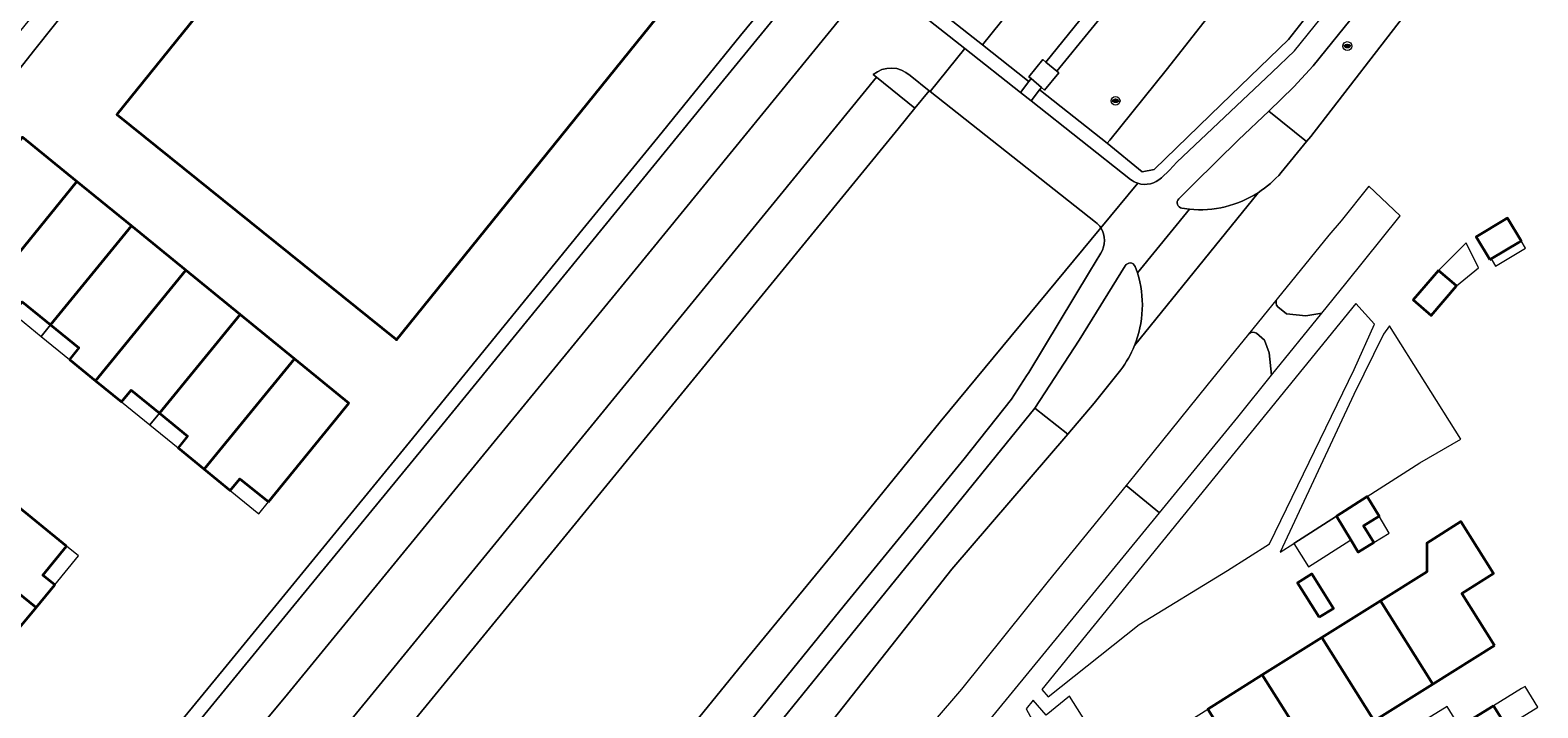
# Model space of a CAD drawing. Extents: x 147051 to 149075, y 463071 to 465537.
# Tile 196 of 229: x 147553 to 147690, y 465197 to 465258. Entities that reach past the tile are written whole.
import ezdxf
from ezdxf.enums import TextEntityAlignment as Align

# ---------------------------------------------------------------- set-up
doc = ezdxf.new("R2010")
doc.units = 0
doc.header["$LTSCALE"] = 0.5
doc.layers.get('0').update_dxf_attribs({"linetype": 'CONTINUOUS'})
for name, color, linetype, lineweight in [('B-PV-GR-BEPLANTING_CULTUUR_BOSPLANTSOEN-GV', 252, 'CONTINUOUS', 18), ('B-PV-GR-BEPLANTING_CULTUUR_HEESTERS-GV', 252, 'CONTINUOUS', 18), ('B-PV-GR-BEPLANTING_CULTUUR_VASTE PLANTENVAK-GV', 252, 'CONTINUOUS', 18), ('B-PV-GR-BOOM-S', 252, 'CONTINUOUS', 25), ('B-PV-IE-MEUBILAIR-S', 252, 'CONTINUOUS', 25), ('B-PV-OG-BEBOUWING-GV', 6, 'CONTINUOUS', 35), ('B-PV-OG-BEBOUWING_LUIFEL-GV', 6, 'CONTINUOUS', 18), ('B-PV-OG-TERREIN_BEGROEID-GV', 252, 'CONTINUOUS', 18), ('B-PV-OG-TERREIN_ERF-GV', 252, 'CONTINUOUS', 18), ('B-PV-VH-GESLOTENVERHARDING_ASFALT-GV', 252, 'CONTINUOUS', 18), ('B-PV-VH-OPENVERHARDING_BETONSTRAATSTEEN-GV', 252, 'CONTINUOUS', 18), ('B-PV-VH-OPENVERHARDING_TEGEL-GV', 252, 'CONTINUOUS', 18)]:
    doc.layers.add(name, color=color, linetype=linetype, lineweight=lineweight)
doc.styles.add('NLCS-ISO', font='NLCS-ISO.ttf')

# ---------------------------------------------------------------- blocks, each defined once
blk = doc.blocks.new('SIE-MEUBILAIR_PUT_RIOOLPUT-SO')
blk.add_ellipse((0, 0), major_axis=(1.25, 0), ratio=0.54)
at = {"style": 'NLCS-ISO'}
blk.add_text('ri', height=0.75, dxfattribs=at).set_placement((-0.04, 0.07), align=Align.MIDDLE_CENTER)
blk = doc.blocks.new('SGR-BOOM_GBKN-SO')
at = {"linetype": 'ByBlock', "lineweight": 18}
h = blk.add_hatch(color=0, dxfattribs=at)
h.dxf.hatch_style = 1
edge = h.paths.add_edge_path()
edge.add_arc((0, 0), 0.25, 0, 360)
at = {"color": 0, "linetype": 'ByBlock', "lineweight": 18}
for radius in [2, 0.25]:
    blk.add_circle((0, 0), radius, dxfattribs=at)
at = {"color": 0, "linetype": 'ByBlock', "lineweight": 18, "style": 'NLCS-ISO'}
blk.add_attdef('SOORT', (2.5, 0), '', height=1.5, dxfattribs=at)

msp = doc.modelspace()

# ---------------------------------------------------------------- linework, layer by layer
at = {"layer": 'B-PV-GR-BEPLANTING_CULTUUR_BOSPLANTSOEN-GV', "flags": 128}
for points in [[(147649.784, 465240.968), (147634.684, 465252.878), (147634.595, 465252.949), (147633.298, 465251.355), (147631.779, 465249.474), (147600.708, 465211.453), (147587.471, 465195.274), (147574.72, 465179.654), (147573.71, 465178.417), (147579.465, 465173.748), (147583.145, 465170.762), (147584.494, 465169.667), (147585.384, 465169.077), (147583.737, 465166.978), (147582.928, 465165.948), (147581.726, 465164.866), (147576.904, 465159.015), (147577.625, 465158.328), (147579.349, 465157.724), (147581.98, 465158.328), (147587.125, 465164.29)], [(147587.125, 465164.29), (147587.606, 465164.796), (147593.208, 465171.284), (147600.476, 465179.811), (147609.614, 465190.826), (147618.021, 465201.196), (147625.771, 465210.621), (147635.617, 465222.732), (147650.26, 465240.432)]]:
    msp.add_lwpolyline(points, dxfattribs=at)
at = {"layer": 'B-PV-GR-BEPLANTING_CULTUUR_BOSPLANTSOEN-GV'}
msp.add_lwpolyline([(147650.26, 465240.432, 0.0829468), (147649.784, 465240.968)], format="xyb", dxfattribs=at)
at = {"layer": 'B-PV-GR-BEPLANTING_CULTUUR_HEESTERS-GV', "flags": 128}
for points in [[(147625.381, 465267.725), (147624.891, 465267.13), (147625.943, 465266.277), (147629.574, 465263.342), (147637.851, 465256.797), (147642.94, 465252.783), (147643.704, 465253.793), (147643.568, 465253.9), (147639.464, 465257.135), (147625.647, 465268.048)], [(147666.626, 465210.826), (147667.85, 465211.611), (147671.745, 465214.11), (147674.546, 465215.906), (147679.346, 465218.985), (147683.1, 465221.145), (147676.595, 465231.494), (147676.03, 465230.725), (147673.337, 465225.24)]]:
    msp.add_lwpolyline(points, close=True, dxfattribs=at)
at = {"layer": 'B-PV-GR-BEPLANTING_CULTUUR_VASTE PLANTENVAK-GV', "flags": 128}
for points in [[(147539.194, 465160.151), (147561.946, 465187.968), (147565.462, 465185.137), (147566.811, 465186.781), (147563.301, 465189.643), (147576.369, 465205.625), (147589.892, 465222.133), (147615.303, 465253.236), (147625.943, 465266.277)], [(147624.891, 465267.13), (147617.379, 465258.005), (147609.841, 465248.687), (147602.999, 465240.32), (147587.184, 465220.868), (147570.183, 465200.095), (147560.951, 465188.849), (147544.68, 465168.955)], [(147629.482, 465254.422), (147629.788, 465254.177)], [(147629.788, 465254.177), (147633.298, 465251.355)], [(147634.595, 465252.949), (147632.859, 465254.337)], [(147633.298, 465251.355), (147634.595, 465252.949)]]:
    msp.add_lwpolyline(points, dxfattribs=at)
at = {"layer": 'B-PV-GR-BEPLANTING_CULTUUR_VASTE PLANTENVAK-GV'}
msp.add_lwpolyline([(147632.859, 465254.337, 0.3793364), (147629.482, 465254.422)], format="xyb", dxfattribs=at)
at = {"layer": 'B-PV-OG-BEBOUWING-GV', "flags": 128}
for points in [[(147576.133, 465270.178), (147560.495, 465250.793), (147585.905, 465230.297), (147586.005, 465230.216), (147614.126, 465265.073), (147615.022, 465264.35), (147615.705, 465265.196), (147622.387, 465273.48), (147624.662, 465276.3), (147624.421, 465276.495), (147623.773, 465277.018), (147629.995, 465284.73), (147614.182, 465297.488), (147610.328, 465300.597), (147588.549, 465273.602), (147581.98, 465265.46)], [(147546.246, 465236.522), (147548.635, 465234.577), (147556.86, 465244.672), (147551.908, 465248.712), (147544.533, 465239.67), (147547.106, 465237.576)], [(147554.461, 465231.591), (147561.826, 465240.62), (147556.86, 465244.672), (147548.635, 465234.577), (147551.012, 465232.641), (147551.873, 465233.697)], [(147556.173, 465228.432), (147558.558, 465226.488), (147566.786, 465236.574), (147561.826, 465240.62), (147554.461, 465231.591), (147557.039, 465229.493)], [(147685.756, 465237.547), (147685.861, 465237.61), (147688.422, 465239.143), (147688.592, 465239.245), (147687.345, 465241.328), (147687.175, 465241.226), (147684.509, 465239.63)], [(147564.389, 465223.512), (147571.744, 465232.529), (147566.786, 465236.574), (147558.558, 465226.488), (147560.932, 465224.552), (147561.801, 465225.618)], [(147681.056, 465236.559), (147678.734, 465233.852), (147680.384, 465232.437), (147682.706, 465235.144)], [(147564.389, 465223.512), (147566.956, 465221.423), (147566.086, 465220.357), (147568.476, 465218.396), (147576.704, 465228.483), (147571.744, 465232.529)], [(147574.332, 465215.42), (147580.9, 465223.505), (147581.66, 465224.44), (147576.704, 465228.483), (147568.476, 465218.396), (147570.847, 465216.45), (147571.733, 465217.536)], [(147555.906, 465211.379), (147546.226, 465219.275), (147542.359, 465214.529), (147553.126, 465205.782), (147554.835, 465207.86), (147553.754, 465208.741)], [(147671.745, 465214.11), (147673.059, 465211.949), (147673.727, 465210.849), (147675.15, 465211.713), (147674.218, 465213.247), (147675.641, 465214.11), (147674.546, 465215.906)], [(147538.572, 465209.88), (147548.264, 465202.009), (147550.291, 465204.494), (147551.354, 465203.627), (147553.126, 465205.782), (147542.359, 465214.529)], [(147686.162, 465202.31), (147683.179, 465207.061), (147686.078, 465208.882), (147683.101, 465213.624), (147679.992, 465211.653), (147679.994, 465209.036), (147675.762, 465206.398), (147680.552, 465198.787)], [(147670.177, 465204.888), (147671.485, 465205.706), (147669.513, 465208.862), (147668.204, 465208.043)], [(147675.762, 465206.398), (147670.403, 465203.033), (147675.203, 465195.427), (147680.552, 465198.787)], [(147670.403, 465203.033), (147664.984, 465199.63), (147669.775, 465192.019), (147675.203, 465195.427)], [(147664.984, 465199.63), (147660.023, 465196.515), (147664.807, 465188.899), (147669.775, 465192.019)], [(147686.071, 465196.808), (147683.018, 465194.93), (147682.99, 465194.913), (147684.027, 465193.266), (147684.171, 465193.037), (147687.25, 465194.931)]]:
    msp.add_lwpolyline(points, close=True, dxfattribs=at)
at = {"layer": 'B-PV-OG-BEBOUWING_LUIFEL-GV', "flags": 128}
for points in [[(147681.056, 465236.559), (147682.706, 465235.144), (147684.705, 465236.776), (147683.574, 465239.073)], [(147685.861, 465237.61), (147685.954, 465237.455), (147686.257, 465236.95), (147688.988, 465238.585), (147688.592, 465239.245), (147688.422, 465239.143)], [(147553.598, 465230.532), (147554.461, 465231.591), (147551.873, 465233.697), (147551.012, 465232.641)], [(147556.173, 465228.432), (147557.039, 465229.493), (147554.461, 465231.591), (147553.598, 465230.532)], [(147563.519, 465222.446), (147564.389, 465223.512), (147561.801, 465225.618), (147560.932, 465224.552)], [(147566.086, 465220.357), (147566.956, 465221.423), (147564.389, 465223.512), (147563.519, 465222.446)], [(147573.44, 465214.322), (147574.332, 465215.42), (147571.733, 465217.536), (147570.847, 465216.45)], [(147673.059, 465211.949), (147671.745, 465214.11), (147667.85, 465211.611), (147669.213, 465209.486), (147672.959, 465211.888)], [(147674.218, 465213.247), (147675.15, 465211.713), (147676.572, 465212.577), (147675.641, 465214.11)], [(147556.997, 465210.489), (147555.906, 465211.379), (147553.754, 465208.741), (147554.835, 465207.86)], [(147690.122, 465196.699), (147688.957, 465198.583), (147688.629, 465198.381), (147686.071, 465196.808), (147687.25, 465194.931)], [(147682.99, 465194.913), (147681.858, 465196.754), (147679.24, 465195.144), (147680.372, 465193.303)]]:
    msp.add_lwpolyline(points, close=True, dxfattribs=at)
at = {"layer": 'B-PV-OG-TERREIN_BEGROEID-GV', "flags": 128}
for points in [[(147664.921, 465293.961), (147661.761, 465290.048), (147650.846, 465298.841), (147653.475, 465302.19), (147652.989, 465302.596), (147625.043, 465267.989), (147625.381, 465267.725), (147625.647, 465268.048), (147639.464, 465257.135), (147661.971, 465285.095), (147664.101, 465283.374), (147669.521, 465290.259)], [(147643.704, 465253.793), (147643.918, 465254.058), (147643.701, 465254.233), (147644.958, 465255.79), (147645.229, 465255.571), (147651.431, 465263.25), (147656.36, 465273.961), (147662.617, 465281.693), (147662.426, 465281.867), (147663.798, 465283.374), (147663.949, 465283.223), (147664.101, 465283.374), (147661.971, 465285.095), (147639.464, 465257.135), (147643.568, 465253.9)], [(147644.747, 465252.972), (147650.847, 465248.17), (147651.091, 465248.437), (147656.208, 465254.846), (147672.958, 465276.204), (147665.128, 465282.542), (147665.009, 465282.396), (147665.112, 465282.311), (147663.784, 465280.686), (147663.604, 465280.832), (147657.485, 465273.339), (147652.495, 465262.427), (147646.238, 465254.738), (147646.417, 465254.592), (147645.119, 465252.997), (147644.84, 465253.235), (147644.668, 465253.034)], [(147669.028, 465248.317), (147669.409, 465248.786), (147678.823, 465260.958), (147676.226, 465263.297), (147673.611, 465260.166), (147669.624, 465255.238), (147667.869, 465253.321), (147665.572, 465251.091)], [(147644.876, 465198.294), (147645.46, 465197.624), (147653.742, 465204.22), (147661.81, 465209.162), (147665.656, 465211.609), (147673.354, 465227.518), (147675.236, 465231.633), (147673.517, 465233.542)], [(147655.192, 465175.072), (147659.846, 465178.032), (147658.505, 465180.147), (147655.753, 465184.489), (147651.805, 465190.718), (147649.806, 465193.872), (147647.388, 465197.688), (147645.271, 465195.947), (147644.078, 465197.312), (147643.442, 465196.529), (147648.109, 465188.007)]]:
    msp.add_lwpolyline(points, close=True, dxfattribs=at)
for points in [[(147682.271, 465280.03), (147681.679, 465280.48), (147670.56, 465289.418), (147665.128, 465282.542), (147672.958, 465276.204), (147656.208, 465254.846), (147651.091, 465248.437), (147650.847, 465248.17), (147654.015, 465245.558), (147655.112, 465245.751), (147661.245, 465251.691), (147667.378, 465257.63), (147670.735, 465261.923), (147674.092, 465266.216), (147678.45, 465272.801), (147682.804, 465279.381)], [(147682.804, 465279.381), (147678.45, 465272.801), (147674.092, 465266.216), (147670.735, 465261.923), (147667.378, 465257.63), (147661.245, 465251.691), (147655.112, 465245.751), (147654.015, 465245.558), (147650.847, 465248.17), (147644.747, 465252.972), (147644.668, 465253.034), (147643.891, 465252.04), (147652.973, 465244.855)], [(147655.788, 465245.012), (147656.513, 465245.714), (147657.205, 465246.437), (147665.886, 465254.649), (147667.938, 465256.591), (147671.513, 465261.048), (147674.438, 465264.502), (147675.657, 465266.132), (147680.086, 465273.373), (147682.703, 465277.157)], [(147669.028, 465248.317), (147665.572, 465251.091), (147662.813, 465248.458), (147658.787, 465244.496), (147657.371, 465243.083)], [(147666.715, 465245.475), (147669.028, 465248.317)], [(147677.578, 465241.538), (147674.706, 465244.256), (147672.178, 465241.093), (147671.062, 465239.756), (147666.353, 465233.948)], [(147657.652, 465242.229), (147658.337, 465242.137)], [(147666.417, 465233.233), (147667.209, 465232.599), (147668.956, 465232.408), (147670.422, 465232.645), (147672.611, 465235.35), (147677.578, 465241.538)], [(147650.26, 465240.432), (147635.617, 465222.732), (147625.771, 465210.621), (147618.021, 465201.196), (147609.614, 465190.826)], [(147590.656, 465161.439), (147592.717, 465163.92), (147595.311, 465167.013), (147598.463, 465170.949), (147605.931, 465180.228), (147617.473, 465194.395), (147626.857, 465205.978), (147637.792, 465219.368), (147642.107, 465224.785), (147643.489, 465226.917), (147643.682, 465227.237), (147649.216, 465236.422), (147650.264, 465238.142)], [(147652.484, 465236.967), (147648.289, 465230.173), (147644.227, 465223.973), (147647.234, 465221.617)], [(147653.613, 465236.323), (147653.378, 465236.921)], [(147652.576, 465216.918), (147655.6, 465214.423), (147662.756, 465223.157), (147665.824, 465227.006), (147665.622, 465229.02), (147665.194, 465230.191), (147664.443, 465230.812)], [(147663.743, 465230.733), (147659.935, 465226.041), (147653.367, 465217.889), (147652.576, 465216.918)], [(147647.234, 465221.617), (147649.64, 465224.423), (147652.07, 465227.463)], [(147620.808, 465189.308), (147624.16, 465193.431), (147636.659, 465209.281), (147647.234, 465221.617), (147644.227, 465223.973), (147631.94, 465208.835), (147618.641, 465192.39), (147612.151, 465184.459), (147614.538, 465182.26), (147614.6, 465182.271)], [(147621.174, 465178.042), (147624.218, 465176.12), (147655.6, 465214.423), (147652.576, 465216.918), (147645.464, 465208.19), (147637.561, 465198.34), (147629.809, 465189.285), (147627.032, 465185.867)]]:
    msp.add_lwpolyline(points, dxfattribs=at)
at = {"layer": 'B-PV-OG-TERREIN_BEGROEID-GV'}
for points in [[(147664.6, 465243.647, 0.0712389), (147666.715, 465245.475)], [(147652.973, 465244.855, 0.0853469), (147653.631, 465244.507)], [(147653.631, 465244.507, 0.2777789), (147655.788, 465245.012)], [(147657.371, 465243.083, 0.6194164), (147657.652, 465242.229)], [(147658.337, 465242.137, 0.1683221), (147664.6, 465243.647)], [(147650.264, 465238.142, 0.2864636), (147650.26, 465240.432)], [(147653.378, 465236.921, 0.6443162), (147652.484, 465236.967)], [(147653.321, 465229.685, 0.1720382), (147653.613, 465236.323)], [(147666.353, 465233.948, 0.4027009), (147666.417, 465233.233)], [(147664.443, 465230.812, 0.4042955), (147663.743, 465230.733)], [(147652.07, 465227.463, 0.0642583), (147653.321, 465229.685)]]:
    msp.add_lwpolyline(points, format="xyb", dxfattribs=at)
at = {"layer": 'B-PV-OG-TERREIN_ERF-GV', "flags": 128}
for points in [[(147553.023, 465256.718), (147563.997, 465270.531), (147567.78, 465267.747), (147595.247, 465301.502), (147611.735, 465322.025), (147618.633, 465330.45), (147605.58, 465341.033), (147584.227, 465358.35), (147574.026, 465345.576), (147575.73, 465344.043), (147581.056, 465339.715), (147587.582, 465347.745), (147600.284, 465337.43), (147569.948, 465300.098), (147582.939, 465289.541), (147568.267, 465271.437), (147564.574, 465274.327), (147548.26, 465254.251), (147539.499, 465261.37), (147538.308, 465259.798), (147541.929, 465256.848), (147546.941, 465252.764), (147547.055, 465252.671), (147548.726, 465251.308)], [(147576.133, 465270.178), (147581.98, 465265.46), (147588.549, 465273.602), (147610.328, 465300.597), (147614.182, 465297.488), (147629.995, 465284.73), (147623.773, 465277.018), (147624.421, 465276.495), (147624.662, 465276.3), (147622.387, 465273.48), (147615.705, 465265.196), (147615.022, 465264.35), (147614.126, 465265.073), (147586.005, 465230.216), (147585.905, 465230.297), (147560.495, 465250.793)], [(147684.509, 465239.63), (147687.175, 465241.226), (147687.345, 465241.328), (147688.592, 465239.245), (147688.422, 465239.143), (147685.861, 465237.61), (147685.756, 465237.547)], [(147682.706, 465235.144), (147680.384, 465232.437), (147678.734, 465233.852), (147681.056, 465236.559)], [(147680.552, 465198.787), (147675.203, 465195.427), (147669.775, 465192.019), (147664.807, 465188.899), (147659.135, 465185.337), (147658.553, 465186.264), (147654.631, 465192.509), (147654.352, 465192.953), (147660.023, 465196.515), (147664.984, 465199.63), (147670.403, 465203.033), (147675.762, 465206.398), (147679.994, 465209.036), (147679.992, 465211.653), (147683.101, 465213.624), (147686.078, 465208.882), (147683.179, 465207.061), (147686.162, 465202.31)], [(147668.204, 465208.043), (147669.513, 465208.862), (147671.485, 465205.706), (147670.177, 465204.888)]]:
    msp.add_lwpolyline(points, close=True, dxfattribs=at)
for points in [[(147563.997, 465270.531), (147553.023, 465256.718), (147548.726, 465251.308)], [(147451.874, 465194.704), (147461.944, 465186.488), (147462.756, 465185.828), (147472.651, 465177.793), (147473.551, 465177.063), (147476.111, 465174.984), (147483.045, 465169.352), (147492.838, 465161.398), (147498.092, 465157.01), (147511.3, 465146.27), (147518.494, 465140.526), (147520.111, 465139.235), (147520.301, 465139.46), (147520.661, 465139.902), (147520.779, 465139.807), (147521.709, 465140.926), (147544.68, 465168.955), (147560.951, 465188.849), (147570.183, 465200.095), (147587.184, 465220.868), (147602.999, 465240.32), (147609.841, 465248.687), (147617.379, 465258.005), (147624.891, 465267.13)], [(147551.908, 465248.712), (147556.86, 465244.672), (147561.826, 465240.62), (147566.786, 465236.574), (147571.744, 465232.529), (147576.704, 465228.483), (147581.66, 465224.44), (147580.9, 465223.505), (147574.332, 465215.42), (147571.733, 465217.536), (147570.847, 465216.45), (147568.476, 465218.396), (147566.086, 465220.357), (147566.956, 465221.423), (147564.389, 465223.512), (147561.801, 465225.618), (147560.932, 465224.552), (147558.558, 465226.488), (147556.173, 465228.432), (147557.039, 465229.493), (147554.461, 465231.591), (147551.873, 465233.697)], [(147546.226, 465219.275), (147555.906, 465211.379), (147553.754, 465208.741), (147554.835, 465207.86), (147553.126, 465205.782), (147551.354, 465203.627)]]:
    msp.add_lwpolyline(points, dxfattribs=at)
at = {"layer": 'B-PV-VH-GESLOTENVERHARDING_ASFALT-GV', "flags": 128}
for points in [[(147657.371, 465243.083), (147658.787, 465244.496), (147662.813, 465248.458), (147665.572, 465251.091), (147667.869, 465253.321), (147669.624, 465255.238), (147673.611, 465260.166), (147676.226, 465263.297), (147676.593, 465263.737), (147678.277, 465266.051), (147681.264, 465270.803), (147683.765, 465274.514), (147684.857, 465276.153)], [(147685.789, 465269.879), (147684.527, 465268.334), (147678.823, 465260.958), (147669.409, 465248.786), (147669.028, 465248.317), (147666.715, 465245.475)], [(147637.851, 465256.797), (147634.684, 465252.878)], [(147642.94, 465252.783), (147637.851, 465256.797)], [(147634.684, 465252.878), (147649.784, 465240.968)], [(147643.891, 465252.04), (147642.94, 465252.783)], [(147652.973, 465244.855), (147643.891, 465252.04)], [(147650.26, 465240.432), (147653.631, 465244.507)], [(147653.631, 465244.507), (147650.26, 465240.432)], [(147653.321, 465229.685), (147664.6, 465243.647)], [(147664.6, 465243.647), (147653.321, 465229.685)], [(147653.378, 465236.921), (147653.613, 465236.323), (147658.337, 465242.137), (147657.652, 465242.229)], [(147658.337, 465242.137), (147653.613, 465236.323)], [(147650.264, 465238.142), (147649.216, 465236.422), (147643.682, 465227.237), (147643.489, 465226.917), (147642.107, 465224.785), (147637.792, 465219.368), (147626.857, 465205.978), (147617.473, 465194.395)], [(147618.641, 465192.39), (147631.94, 465208.835), (147644.227, 465223.973), (147648.289, 465230.173), (147652.484, 465236.967)], [(147666.353, 465233.948), (147663.743, 465230.733)], [(147667.209, 465232.599), (147666.417, 465233.233)], [(147665.824, 465227.006), (147670.422, 465232.645)], [(147668.956, 465232.408), (147667.209, 465232.599)], [(147670.422, 465232.645), (147668.956, 465232.408)], [(147664.443, 465230.812), (147665.194, 465230.191)], [(147665.194, 465230.191), (147665.622, 465229.02)], [(147665.622, 465229.02), (147665.824, 465227.006)], [(147652.07, 465227.463), (147649.64, 465224.423), (147647.234, 465221.617), (147636.659, 465209.281), (147624.16, 465193.431), (147620.808, 465189.308)]]:
    msp.add_lwpolyline(points, dxfattribs=at)
at = {"layer": 'B-PV-VH-GESLOTENVERHARDING_ASFALT-GV'}
for points in [[(147666.715, 465245.475, -0.0712389), (147664.6, 465243.647)], [(147653.631, 465244.507, -0.0853469), (147652.973, 465244.855)], [(147655.788, 465245.012, -0.2777789), (147653.631, 465244.507)], [(147657.652, 465242.229, -0.6194164), (147657.371, 465243.083)], [(147664.6, 465243.647, -0.1683221), (147658.337, 465242.137)], [(147649.784, 465240.968, -0.0829468), (147650.26, 465240.432)], [(147650.26, 465240.432, -0.2864636), (147650.264, 465238.142)], [(147652.484, 465236.967, -0.6443162), (147653.378, 465236.921)], [(147653.613, 465236.323, -0.1720382), (147653.321, 465229.685)], [(147666.417, 465233.233, -0.4027009), (147666.353, 465233.948)], [(147663.743, 465230.733, -0.4042955), (147664.443, 465230.812)], [(147653.321, 465229.685, -0.0642583), (147652.07, 465227.463)]]:
    msp.add_lwpolyline(points, format="xyb", dxfattribs=at)
at = {"layer": 'B-PV-VH-OPENVERHARDING_BETONSTRAATSTEEN-GV', "flags": 128}
for points in [[(147576.061, 465197.86), (147591.881, 465217.181), (147607.77, 465236.62), (147629.574, 465263.342), (147625.943, 465266.277), (147615.303, 465253.236), (147589.892, 465222.133), (147576.369, 465205.625), (147563.301, 465189.643), (147566.811, 465186.781)], [(147583.878, 465198.006), (147570.194, 465181.278), (147570.794, 465180.789), (147573.71, 465178.417), (147574.72, 465179.654), (147587.471, 465195.274), (147600.708, 465211.453), (147631.779, 465249.474), (147633.298, 465251.355), (147629.788, 465254.177), (147621.012, 465243.419), (147612.249, 465232.713)]]:
    msp.add_lwpolyline(points, close=True, dxfattribs=at)
for points in [[(147629.574, 465263.342), (147607.77, 465236.62)], [(147637.851, 465256.797), (147629.574, 465263.342)], [(147634.684, 465252.878), (147637.851, 465256.797)], [(147621.012, 465243.419), (147629.788, 465254.177)], [(147629.788, 465254.177), (147629.482, 465254.422)], [(147632.859, 465254.337), (147634.595, 465252.949)], [(147634.595, 465252.949), (147634.684, 465252.878)], [(147612.249, 465232.713), (147621.012, 465243.419)], [(147607.77, 465236.62), (147591.881, 465217.181)], [(147583.878, 465198.006), (147612.249, 465232.713)], [(147591.881, 465217.181), (147576.061, 465197.86)], [(147576.061, 465197.86), (147566.811, 465186.781)], [(147570.194, 465181.278), (147583.878, 465198.006)]]:
    msp.add_lwpolyline(points, dxfattribs=at)
at = {"layer": 'B-PV-VH-OPENVERHARDING_BETONSTRAATSTEEN-GV'}
msp.add_lwpolyline([(147629.482, 465254.422, -0.3793364), (147632.859, 465254.337)], format="xyb", dxfattribs=at)
at = {"layer": 'B-PV-VH-OPENVERHARDING_TEGEL-GV', "flags": 128}
for points in [[(147646.238, 465254.738), (147652.495, 465262.427), (147657.485, 465273.339), (147663.604, 465280.832), (147663.784, 465280.686), (147665.112, 465282.311), (147665.009, 465282.396), (147665.128, 465282.542), (147670.56, 465289.418), (147669.521, 465290.259), (147664.101, 465283.374), (147663.949, 465283.223), (147663.798, 465283.374), (147662.426, 465281.867), (147662.617, 465281.693), (147656.36, 465273.961), (147651.431, 465263.25), (147645.229, 465255.571)], [(147645.229, 465255.571), (147644.958, 465255.79), (147643.701, 465254.233), (147643.918, 465254.058), (147644.84, 465253.235), (147645.119, 465252.997), (147646.417, 465254.592), (147646.238, 465254.738)], [(147643.918, 465254.058), (147643.704, 465253.793), (147642.94, 465252.783), (147643.891, 465252.04), (147644.668, 465253.034), (147644.84, 465253.235)]]:
    msp.add_lwpolyline(points, close=True, dxfattribs=at)

# ---------------------------------------------------------------- block references
at = {"layer": 'B-PV-GR-BOOM-S', "xscale": 0.2, "yscale": 0.2, "zscale": 0.2}
for p in [(147672.74, 465257.033), (147651.607, 465252.037)]:
    msp.add_blockref('SGR-BOOM_GBKN-SO', p, dxfattribs=at)
at = {"layer": 'B-PV-IE-MEUBILAIR-S', "xscale": 0.2, "yscale": 0.2, "zscale": 0.2}
for p in [(147672.74, 465257.033), (147651.607, 465252.037)]:
    msp.add_blockref('SIE-MEUBILAIR_PUT_RIOOLPUT-SO', p, dxfattribs=at)

doc.saveas('drawing.dxf')
